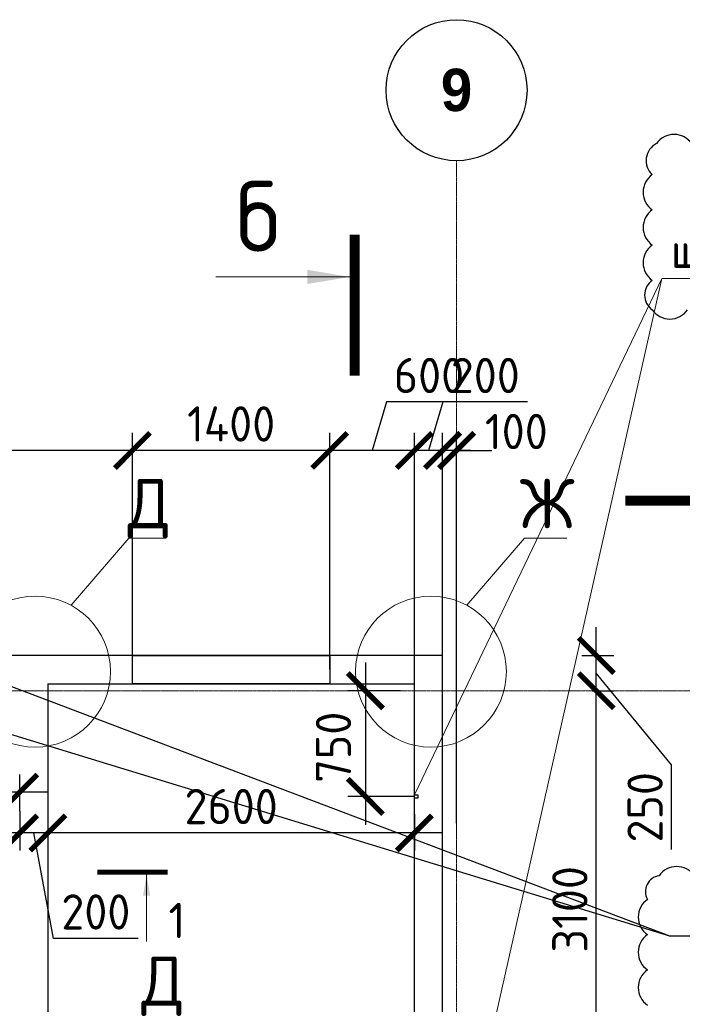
# Model space of a CAD drawing. Header units: millimetres. Extents: x 247266 to 730847, y -636031 to 10052.
# Tile 208 of 256: x 461793 to 466494, y -171428 to -164446. Entities that reach past the tile are written whole.
import ezdxf

# ---------------------------------------------------------------- set-up
doc = ezdxf.new("R2010")
doc.units = ezdxf.units.MM
doc.linetypes.add('______5', pattern=[1100, 800, -100, 100, -100])
doc.linetypes.add('осевая', pattern=[50.8, 31.75, -6.35, 6.35, -6.35])
for name, color, linetype in [('Изменения', 1, 'Continuous'), ('РАЗМЕРЫ', 7, 'Continuous'), ('СПДС_СИМВОЛЫ', 7, 'Continuous')]:
    doc.layers.add(name, color=color, linetype=linetype)
for name, color, linetype, lineweight in [('Надписи', 7, 'Continuous', 18), ('Оси', 7, '______5', 18), ('СТЕНЫ', 7, 'Continuous', 30), ('Узлы', 7, 'Continuous', 0)]:
    doc.layers.add(name, color=color, linetype=linetype, lineweight=lineweight)
doc.styles.add('Century Gothic', font='GOTHIC.TTF')
doc.styles.add('GOST-2.304_Type-B', font='GOST_Common.ttf')
doc.dimstyles.new('СПДС', dxfattribs={"dimscale": 100, "dimtxt": 2.5, "dimasz": 2.5, "dimexe": 1.25, "dimexo": 0, "dimtad": 1, "dimdec": 0, "dimtxsty": 'GOST-2.304_Type-B', "dimblk": 'ARCHTICK', "dimcen": 2.5, "dimdle": 2, "dimadec": 0, "dimazin": 2, "dimtfac": 0.75, "dimtdec": 0, "dimtmove": 1, "dimatfit": 3, "dimfxl": 1, "dimtolj": 1, "dimarcsym": 1})

# ---------------------------------------------------------------- blocks, each defined once
blk = doc.blocks.new('_ArchTick')
at = {"color": 0, "linetype": 'ByBlock', "const_width": 0.15}
blk.add_lwpolyline([(-0.5, -0.5), (0.5, 0.5)], dxfattribs=at)
blk = doc.blocks.new('*D215')
at = {"layer": 'DEFPOINTS', "color": 0, "ltscale": 100}
for p in [(464593.2, -167500.5), (464593.2, -169004.6), (464793.2, -168954.6)]:
    blk.add_point(p, dxfattribs=at)
at = {"layer": 'РАЗМЕРЫ', "color": 0, "lineweight": -2}
for p, q in [((464796.4, -167156.6), (464693.2, -167500.5)), ((465396.9, -167156.6), (464796.4, -167156.6)), ((464593.2, -169004.6), (464593.2, -167375.5)), ((464793.2, -168954.6), (464793.2, -167375.5)), ((464993.2, -167500.5), (464393.2, -167500.5))]:
    blk.add_line(p, q, dxfattribs=at)
at = {"layer": 'РАЗМЕРЫ', "color": 0, "lineweight": -2, "ltscale": 100, "xscale": 250, "yscale": 250, "zscale": 250, "rotation": 180}
blk.add_blockref('_ArchTick', (464593.2, -167500.5), dxfattribs=at)
at = {"layer": 'РАЗМЕРЫ', "color": 0, "lineweight": -2, "ltscale": 100, "xscale": 250, "yscale": 250, "zscale": 250}
blk.add_blockref('_ArchTick', (464793.2, -167500.5), dxfattribs=at)
at = {"layer": 'РАЗМЕРЫ', "color": 0, "lineweight": 0, "ltscale": 100, "insert": (465096.6, -166969), "char_height": 250, "attachment_point": 5, "style": 'GOST-2.304_Type-B'}
blk.add_mtext('\\A1;200', dxfattribs=at)
blk = doc.blocks.new('*D216')
at = {"layer": 'DEFPOINTS', "color": 0, "ltscale": 100}
for p in [(464893.1, -167500.5), (464793.2, -170140.2), (464893.1, -170143.2)]:
    blk.add_point(p, dxfattribs=at)
at = {"layer": 'РАЗМЕРЫ', "color": 0, "lineweight": -2}
for p, q in [((464793.2, -170140.2), (464793.2, -167375.5)), ((464893.1, -170143.2), (464893.1, -167375.5)), ((464793.2, -167500.5), (464543.2, -167500.5)), ((464893.1, -167500.5), (465143.1, -167500.5))]:
    blk.add_line(p, q, dxfattribs=at)
at = {"layer": 'РАЗМЕРЫ', "color": 0, "lineweight": -2, "ltscale": 100, "xscale": 250, "yscale": 250, "zscale": 250}
blk.add_blockref('_ArchTick', (464793.2, -167500.5), dxfattribs=at)
at = {"layer": 'РАЗМЕРЫ', "color": 0, "lineweight": -2, "ltscale": 100, "xscale": 250, "yscale": 250, "zscale": 250, "rotation": 180}
blk.add_blockref('_ArchTick', (464893.1, -167500.5), dxfattribs=at)
at = {"layer": 'РАЗМЕРЫ', "color": 0, "lineweight": 0, "ltscale": 100, "insert": (465316.8, -167366.5), "char_height": 250, "attachment_point": 5, "style": 'GOST-2.304_Type-B'}
blk.add_mtext('\\A1;100', dxfattribs=at)
blk = doc.blocks.new('*D225')
at = {"layer": 'DEFPOINTS', "color": 0, "ltscale": 100}
for p in [(465857.8, -169204.6), (465884.3, -169204.6), (465507.8, -172304.6)]:
    blk.add_point(p, dxfattribs=at)
at = {"layer": 'РАЗМЕРЫ', "color": 0, "lineweight": -2}
for p, q in [((465884.3, -172504.6), (465884.3, -169004.6)), ((465857.8, -169204.6), (466009.3, -169204.6)), ((465507.8, -172304.6), (466009.3, -172304.6))]:
    blk.add_line(p, q, dxfattribs=at)
at = {"layer": 'РАЗМЕРЫ', "color": 0, "lineweight": -2, "ltscale": 100, "xscale": 250, "yscale": 250, "zscale": 250}
for p, rotation in [((465884.3, -169204.6), 90), ((465884.3, -172304.6), 270)]:
    blk.add_blockref('_ArchTick', p, dxfattribs=dict(at, rotation=rotation))
at = {"layer": 'РАЗМЕРЫ', "color": 0, "lineweight": 0, "ltscale": 100, "insert": (465696.7, -170754.6), "char_height": 250, "attachment_point": 5, "rotation": 90, "style": 'GOST-2.304_Type-B'}
blk.add_mtext('\\A1;3100', dxfattribs=at)
blk = doc.blocks.new('*D226')
at = {"layer": 'DEFPOINTS', "color": 0, "ltscale": 100}
for p in [(465782.3, -168954.6), (465884.3, -168954.6), (465857.8, -169204.6)]:
    blk.add_point(p, dxfattribs=at)
at = {"layer": 'РАЗМЕРЫ', "color": 0, "lineweight": -2}
for p, q in [((465884.3, -169404.6), (465884.3, -168754.6)), ((465782.3, -168954.6), (466009.3, -168954.6)), ((466417.8, -169730.7), (465884.3, -169079.6)), ((465857.8, -169204.6), (466009.3, -169204.6)), ((466417.8, -170331.2), (466417.8, -169730.7))]:
    blk.add_line(p, q, dxfattribs=at)
at = {"layer": 'РАЗМЕРЫ', "color": 0, "lineweight": -2, "ltscale": 100, "xscale": 250, "yscale": 250, "zscale": 250}
for p, rotation in [((465884.3, -168954.6), 90), ((465884.3, -169204.6), 270)]:
    blk.add_blockref('_ArchTick', p, dxfattribs=dict(at, rotation=rotation))
at = {"layer": 'РАЗМЕРЫ', "color": 0, "lineweight": 0, "ltscale": 100, "insert": (466230.2, -170031), "char_height": 250, "attachment_point": 5, "rotation": 90, "style": 'GOST-2.304_Type-B'}
blk.add_mtext('\\A1;250', dxfattribs=at)
blk = doc.blocks.new('*D428')
at = {"layer": 'DEFPOINTS', "color": 0, "ltscale": 100}
for p in [(464593.2, -167500.5), (464593.2, -169004.6), (464793.2, -168954.6)]:
    blk.add_point(p, dxfattribs=at)
at = {"layer": 'РАЗМЕРЫ', "color": 0, "lineweight": -2}
for p, q in [((464796.4, -167156.6), (464693.2, -167500.5)), ((465396.9, -167156.6), (464796.4, -167156.6)), ((464593.2, -169004.6), (464593.2, -167375.5)), ((464793.2, -168954.6), (464793.2, -167375.5)), ((464993.2, -167500.5), (464393.2, -167500.5))]:
    blk.add_line(p, q, dxfattribs=at)
at = {"layer": 'РАЗМЕРЫ', "color": 0, "lineweight": -2, "ltscale": 100, "xscale": 250, "yscale": 250, "zscale": 250, "rotation": 180}
blk.add_blockref('_ArchTick', (464593.2, -167500.5), dxfattribs=at)
at = {"layer": 'РАЗМЕРЫ', "color": 0, "lineweight": -2, "ltscale": 100, "xscale": 250, "yscale": 250, "zscale": 250}
blk.add_blockref('_ArchTick', (464793.2, -167500.5), dxfattribs=at)
at = {"layer": 'РАЗМЕРЫ', "color": 0, "lineweight": 0, "ltscale": 100, "insert": (465096.6, -166969), "char_height": 250, "attachment_point": 5, "style": 'GOST-2.304_Type-B'}
blk.add_mtext('\\A1;200', dxfattribs=at)
blk = doc.blocks.new('*D429')
at = {"layer": 'DEFPOINTS', "color": 0, "ltscale": 100}
for p in [(463993.2, -167500.5), (464593.2, -169004.6), (463993.2, -169053.1)]:
    blk.add_point(p, dxfattribs=at)
at = {"layer": 'РАЗМЕРЫ', "color": 0, "lineweight": -2}
for p, q in [((464396.4, -167156.6), (464293.2, -167500.5)), ((464996.9, -167156.6), (464396.4, -167156.6)), ((463993.2, -169053.1), (463993.2, -167375.5)), ((464593.2, -169004.6), (464593.2, -167375.5)), ((464793.2, -167500.5), (463793.2, -167500.5))]:
    blk.add_line(p, q, dxfattribs=at)
at = {"layer": 'РАЗМЕРЫ', "color": 0, "lineweight": -2, "ltscale": 100, "xscale": 250, "yscale": 250, "zscale": 250, "rotation": 180}
blk.add_blockref('_ArchTick', (463993.2, -167500.5), dxfattribs=at)
at = {"layer": 'РАЗМЕРЫ', "color": 0, "lineweight": -2, "ltscale": 100, "xscale": 250, "yscale": 250, "zscale": 250}
blk.add_blockref('_ArchTick', (464593.2, -167500.5), dxfattribs=at)
at = {"layer": 'РАЗМЕРЫ', "color": 0, "lineweight": 0, "ltscale": 100, "insert": (464696.6, -166969), "char_height": 250, "attachment_point": 5, "style": 'GOST-2.304_Type-B'}
blk.add_mtext('\\A1;600', dxfattribs=at)
blk = doc.blocks.new('*D432')
at = {"layer": 'DEFPOINTS', "color": 0, "ltscale": 100}
for p in [(464893.1, -167500.5), (464793.2, -170140.2), (464893.1, -170143.2)]:
    blk.add_point(p, dxfattribs=at)
at = {"layer": 'РАЗМЕРЫ', "color": 0, "lineweight": -2}
for p, q in [((464793.2, -170140.2), (464793.2, -167375.5)), ((464893.1, -170143.2), (464893.1, -167375.5)), ((464793.2, -167500.5), (464543.2, -167500.5)), ((464893.1, -167500.5), (465143.1, -167500.5))]:
    blk.add_line(p, q, dxfattribs=at)
at = {"layer": 'РАЗМЕРЫ', "color": 0, "lineweight": -2, "ltscale": 100, "xscale": 250, "yscale": 250, "zscale": 250}
blk.add_blockref('_ArchTick', (464793.2, -167500.5), dxfattribs=at)
at = {"layer": 'РАЗМЕРЫ', "color": 0, "lineweight": -2, "ltscale": 100, "xscale": 250, "yscale": 250, "zscale": 250, "rotation": 180}
blk.add_blockref('_ArchTick', (464893.1, -167500.5), dxfattribs=at)
at = {"layer": 'РАЗМЕРЫ', "color": 0, "lineweight": 0, "ltscale": 100, "insert": (465316.8, -167366.5), "char_height": 250, "attachment_point": 5, "style": 'GOST-2.304_Type-B'}
blk.add_mtext('\\A1;100', dxfattribs=at)
blk = doc.blocks.new('*D436')
at = {"layer": 'DEFPOINTS', "color": 0, "ltscale": 100}
for p in [(462593.5, -167500.5), (462593.5, -168954.6), (463993.2, -169053.1)]:
    blk.add_point(p, dxfattribs=at)
at = {"layer": 'РАЗМЕРЫ', "color": 0, "lineweight": -2}
for p, q in [((462593.5, -168954.6), (462593.5, -167375.5)), ((463993.2, -169053.1), (463993.2, -167375.5)), ((464193.2, -167500.5), (462393.5, -167500.5))]:
    blk.add_line(p, q, dxfattribs=at)
at = {"layer": 'РАЗМЕРЫ', "color": 0, "lineweight": -2, "ltscale": 100, "xscale": 250, "yscale": 250, "zscale": 250, "rotation": 180}
blk.add_blockref('_ArchTick', (462593.5, -167500.5), dxfattribs=at)
at = {"layer": 'РАЗМЕРЫ', "color": 0, "lineweight": -2, "ltscale": 100, "xscale": 250, "yscale": 250, "zscale": 250}
blk.add_blockref('_ArchTick', (463993.2, -167500.5), dxfattribs=at)
at = {"layer": 'РАЗМЕРЫ', "color": 0, "lineweight": 0, "ltscale": 100, "insert": (463293.4, -167312.9), "char_height": 250, "attachment_point": 5, "style": 'GOST-2.304_Type-B'}
blk.add_mtext('\\A1;1400', dxfattribs=at)
blk = doc.blocks.new('*D527')
at = {"layer": 'DEFPOINTS', "color": 0, "ltscale": 100}
for p in [(461993.2, -169994.1), (464593.2, -170080.7), (461993.2, -170213.1)]:
    blk.add_point(p, dxfattribs=at)
at = {"layer": 'РАЗМЕРЫ', "color": 0, "lineweight": -2}
for p, q in [((461993.2, -169994.1), (461993.2, -170338.1)), ((464593.2, -170080.7), (464593.2, -170338.1)), ((464793.2, -170213.1), (461793.2, -170213.1))]:
    blk.add_line(p, q, dxfattribs=at)
at = {"layer": 'РАЗМЕРЫ', "color": 0, "lineweight": -2, "ltscale": 100, "xscale": 250, "yscale": 250, "zscale": 250, "rotation": 180}
blk.add_blockref('_ArchTick', (461993.2, -170213.1), dxfattribs=at)
at = {"layer": 'РАЗМЕРЫ', "color": 0, "lineweight": -2, "ltscale": 100, "xscale": 250, "yscale": 250, "zscale": 250}
blk.add_blockref('_ArchTick', (464593.2, -170213.1), dxfattribs=at)
at = {"layer": 'РАЗМЕРЫ', "color": 0, "lineweight": 0, "ltscale": 100, "insert": (463293.2, -170025.5), "char_height": 250, "attachment_point": 5, "style": 'GOST-2.304_Type-B'}
blk.add_mtext('\\A1;2600', dxfattribs=at)
blk = doc.blocks.new('*D528')
at = {"layer": 'DEFPOINTS', "color": 0, "ltscale": 100}
for p in [(461993.2, -169994.1), (461793.1, -170058.1), (461793.1, -170213.1)]:
    blk.add_point(p, dxfattribs=at)
at = {"layer": 'РАЗМЕРЫ', "color": 0, "lineweight": -2}
for p, q in [((461993.2, -169994.1), (461993.2, -170338.1)), ((461793.1, -170058.1), (461793.1, -170338.1)), ((462193.2, -170213.1), (461593.1, -170213.1)), ((462033.2, -170960.7), (461893.2, -170213.1)), ((462633.7, -170960.7), (462033.2, -170960.7))]:
    blk.add_line(p, q, dxfattribs=at)
at = {"layer": 'РАЗМЕРЫ', "color": 0, "lineweight": -2, "ltscale": 100, "xscale": 250, "yscale": 250, "zscale": 250, "rotation": 180}
blk.add_blockref('_ArchTick', (461793.1, -170213.1), dxfattribs=at)
at = {"layer": 'РАЗМЕРЫ', "color": 0, "lineweight": -2, "ltscale": 100, "xscale": 250, "yscale": 250, "zscale": 250}
blk.add_blockref('_ArchTick', (461993.2, -170213.1), dxfattribs=at)
at = {"layer": 'РАЗМЕРЫ', "color": 0, "lineweight": 0, "ltscale": 100, "insert": (462333.5, -170773), "char_height": 250, "attachment_point": 5, "style": 'GOST-2.304_Type-B'}
blk.add_mtext('\\A1;200', dxfattribs=at)
blk = doc.blocks.new('*D529')
at = {"layer": 'DEFPOINTS', "color": 0, "ltscale": 100}
for p in [(460023.1, -169923.3), (461793.1, -170058.1), (460023.1, -170088.8)]:
    blk.add_point(p, dxfattribs=at)
at = {"layer": 'РАЗМЕРЫ', "color": 0, "lineweight": -2}
for p, q in [((460023.1, -170088.8), (460023.1, -169798.3)), ((461793.1, -170058.1), (461793.1, -169798.3)), ((461993.1, -169923.3), (459823.1, -169923.3))]:
    blk.add_line(p, q, dxfattribs=at)
at = {"layer": 'РАЗМЕРЫ', "color": 0, "lineweight": -2, "ltscale": 100, "xscale": 250, "yscale": 250, "zscale": 250, "rotation": 180}
blk.add_blockref('_ArchTick', (460023.1, -169923.3), dxfattribs=at)
at = {"layer": 'РАЗМЕРЫ', "color": 0, "lineweight": -2, "ltscale": 100, "xscale": 250, "yscale": 250, "zscale": 250}
blk.add_blockref('_ArchTick', (461793.1, -169923.3), dxfattribs=at)
at = {"layer": 'РАЗМЕРЫ', "color": 0, "lineweight": 0, "ltscale": 100, "insert": (460908.1, -169735.5), "char_height": 250, "attachment_point": 5, "style": 'GOST-2.304_Type-B'}
blk.add_mtext('\\A1;1770', dxfattribs=at)
blk = doc.blocks.new('NSY101')
at = {"color": 0, "linetype": 'ByBlock', "lineweight": -2}
blk.add_circle((0, 0), 50, dxfattribs=at)
blk = doc.blocks.new('СЛОЖНЫЙ_ОБЪЕКТ_16')
at = {"layer": 'Оси', "color": 16, "linetype": 'Continuous', "lineweight": 25, "transparency": 33554687, "xscale": 9.999999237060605, "yscale": 9.999999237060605, "zscale": 9.999999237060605}
blk.add_blockref('NSY101', (31813, -989.5), dxfattribs=at)
at = {"layer": 'Оси', "color": 16, "linetype": 'Continuous', "lineweight": 25, "transparency": 33554687, "insert": (31813, -989.5), "char_height": 300, "width": 385, "attachment_point": 5, "style": 'Century Gothic'}
blk.add_mtext('\\A1;{\\fCentury Gothic|i0|b1;\\H300.000000;\\W1.000000;\\C16;9}\\P', dxfattribs=at)
blk = doc.blocks.new('*D607')
at = {"layer": 'DEFPOINTS', "color": 0, "ltscale": 100}
for p in [(460023.2, -167500.5), (460023.2, -167693.2), (462593.5, -168954.6)]:
    blk.add_point(p, dxfattribs=at)
at = {"layer": 'РАЗМЕРЫ', "color": 0, "lineweight": -2}
for p, q in [((460023.2, -167693.2), (460023.2, -167375.5)), ((462593.5, -168954.6), (462593.5, -167375.5)), ((462793.5, -167500.5), (459823.2, -167500.5))]:
    blk.add_line(p, q, dxfattribs=at)
at = {"layer": 'РАЗМЕРЫ', "color": 0, "lineweight": -2, "ltscale": 100, "xscale": 250, "yscale": 250, "zscale": 250, "rotation": 180}
blk.add_blockref('_ArchTick', (460023.2, -167500.5), dxfattribs=at)
at = {"layer": 'РАЗМЕРЫ', "color": 0, "lineweight": -2, "ltscale": 100, "xscale": 250, "yscale": 250, "zscale": 250}
blk.add_blockref('_ArchTick', (462593.5, -167500.5), dxfattribs=at)
at = {"layer": 'РАЗМЕРЫ', "color": 0, "lineweight": 0, "ltscale": 100, "insert": (461308.4, -167312.6), "char_height": 250, "attachment_point": 5, "style": 'GOST-2.304_Type-B'}
blk.add_mtext('\\A1;2570', dxfattribs=at)
blk = doc.blocks.new('*D1668')
at = {"layer": 'DEFPOINTS', "color": 0, "ltscale": 100}
for p in [(464494, -169204.6), (464246, -169954.1), (464593.4, -169954.1)]:
    blk.add_point(p, dxfattribs=at)
at = {"layer": 'РАЗМЕРЫ', "color": 0, "lineweight": -2}
for p, q in [((464246, -169004.6), (464246, -170154.1)), ((464494, -169204.6), (464121, -169204.6)), ((464593.4, -169954.1), (464121, -169954.1))]:
    blk.add_line(p, q, dxfattribs=at)
at = {"layer": 'РАЗМЕРЫ', "color": 0, "lineweight": -2, "ltscale": 100, "xscale": 250, "yscale": 250, "zscale": 250}
for p, rotation in [((464246, -169204.6), 90), ((464246, -169954.1), 270)]:
    blk.add_blockref('_ArchTick', p, dxfattribs=dict(at, rotation=rotation))
at = {"layer": 'РАЗМЕРЫ', "color": 0, "lineweight": 0, "ltscale": 100, "insert": (464019.5, -169604.9), "char_height": 250, "attachment_point": 5, "rotation": 90, "style": 'GOST-2.304_Type-B'}
blk.add_mtext('\\A1;750', dxfattribs=at)

msp = doc.modelspace()

# ---------------------------------------------------------------- linework, layer by layer
at = {"layer": 'Изменения', "elevation": 560}
msp.add_lwpolyline([(470165.27, -171429.87, 0.5205671), (470165.27, -171179.87, 0.5205671), (470165.27, -170929.87, 0.5205671), (470165.27, -170679.87, 0.520567), (470079.06, -170516.08, 0.5205671), (469829.06, -170516.08, 0.5205671), (469579.06, -170516.08, 0.5205671), (469329.06, -170516.08, 0.5205671), (469079.06, -170516.08, 0.5205671), (468829.06, -170516.08, 0.5205671), (468579.06, -170516.08, 0.5205671), (468329.06, -170516.08, 0.5205671), (468079.06, -170516.08, 0.5205671), (467829.06, -170516.08, 0.5205671), (467579.06, -170516.08, 0.5205671), (467329.06, -170516.08, 0.5205671), (467079.06, -170516.08, 0.5205671), (466829.06, -170516.08, 0.5205671), (466579.06, -170516.08, 0.5205671), (466329.06, -170516.08, 0.520567), (466246.8, -170683.82, 0.520567), (466246.8, -170933.82, 0.520567), (466246.8, -171183.82, 0.5205671), (466246.8, -171433.82, 0.5205671)], format="xyb", dxfattribs=at)
at = {"layer": 'Надписи', "lineweight": 15, "ltscale": 0.3}
for p, q in [((464593.39, -169941.56, -760), (466349.95, -166281.52, -760)), ((464593.39, -169941.56, -760), (466349.95, -166281.52, -760)), ((464593.39, -169941.56, -760), (466349.95, -166281.52, -760)), ((464593.39, -174067.56, -760), (466349.95, -166281.52, -760)), ((466349.95, -166281.52, -760), (466350.05, -166281.52, -760)), ((466352.22, -166281.2, -760), (471131.48, -166281.2, -760)), ((462157.4, -168598.54, -360), (462567.4, -168122.41, -360)), ((462157.4, -168598.54, -360), (462567.4, -168122.41, -360)), ((462157.4, -168598.54, -360), (462567.4, -168122.41, -360)), ((462567.4, -168122.41, -360), (462567.5, -168122.41, -360)), ((462567.62, -168122.06, -360), (462832.87, -168122.06, -360)), ((464965.73, -168598.54, -360), (465375.7, -168122.41, -360)), ((464965.73, -168598.54, -360), (465375.7, -168122.41, -360)), ((464965.73, -168598.54, -360), (465375.7, -168122.41, -360)), ((465375.7, -168122.41, -360), (465375.8, -168122.41, -360)), ((465375.94, -168122.06, -360), (465676.22, -168122.06, -360))]:
    msp.add_line(p, q, dxfattribs=at)
at = {"layer": 'Надписи'}
for centre in [(461902.66, -169068.95, -360), (464710.98, -169068.95, -360)]:
    msp.add_circle(centre, 534.96, dxfattribs=at)
at = {"layer": 'Оси', "linetype": 'осевая', "lineweight": 0, "ltscale": 0.3, "transparency": 33554687}
for p, q in [((464893.2, -165446.24, -1120), (464893.2, -179244.01, -1120)), ((454105.92, -169204.56, -1120), (468250.56, -169204.56, -1120))]:
    msp.add_line(p, q, dxfattribs=at)
at = {"layer": 'РАЗМЕРЫ', "color": 1}
msp.add_lwpolyline([(466561.06, -165324.65, 0.5205671), (466311.06, -165324.65, 0.5205671), (466281.07, -165544.66, 0.5205671), (466281.07, -165794.66, 0.5205671), (466281.07, -166044.66, 0.5205671), (466281.07, -166294.66, 0.5205671), (466281.07, -166503.78, 0.5205671), (466531.07, -166503.78, 0.5205671)], format="xyb", dxfattribs=at)
at = {"layer": 'СПДС_СИМВОЛЫ', "ltscale": 100}
for p, q in [((460393.09, -169102.51, -560), (466402.88, -170943.39)), ((461543.09, -169102.51, -560), (466402.88, -170943.39)), ((466401.34, -170943.39), (470040.18, -170943.39))]:
    msp.add_line(p, q, dxfattribs=at)
at = {"layer": 'СТЕНЫ', "linetype": 'Continuous', "transparency": 33554687}
for p, q in [((464593.09, -168954.56, -560), (464593.09, -174804.56, -560)), ((461993.09, -169154.56, -560), (464593.09, -169154.56, -560)), ((461993.09, -169154.56, -560), (461993.09, -174804.56, -560)), ((464793.09, -176604.56, -560), (464793.09, -169204.56, -560))]:
    msp.add_line(p, q, dxfattribs=at)
for points, elevation in [([(464793.09, -169204.56), (464793.23, -168954.56), (457443.23, -168954.56), (457443.23, -169204.56)], -560), ([(464593.39, -169966.56), (464593.39, -169941.56), (464618.39, -169941.56), (464618.39, -169966.56), (464593.39, -169966.56)], -760)]:
    msp.add_lwpolyline(points, dxfattribs=dict(at, elevation=elevation))
at = {"layer": 'СТЕНЫ', "linetype": 'Continuous', "transparency": 33554687, "elevation": -920}
msp.add_lwpolyline([(462593.49, -168954.56), (463993.23, -168954.56), (463993.23, -169154.56), (462593.49, -169154.56)], close=True, dxfattribs=at)
msp.add_lwpolyline([(462593.49, -168954.56), (463993.23, -168954.56), (463993.23, -169154.56), (462593.49, -169154.56)], close=True, dxfattribs=at)
at = {"layer": 'Узлы', "linetype": 'Continuous', "lineweight": 0}
for p, q in [((464134.36, -166270.22, -360), (463184.36, -166270.22, -360)), ((462693.81, -170508.28), (462693.81, -170983.28))]:
    msp.add_line(p, q, dxfattribs=at)
at = {"layer": 'Узлы', "linetype": 'Continuous', "lineweight": 0, "const_width": 70, "elevation": -360}
for points in [[(464169.36, -165970.22), (464169.36, -166970.22)], [(467090.31, -167857.26), (466090.31, -167857.26)]]:
    msp.add_lwpolyline(points, dxfattribs=at)
at = {"layer": 'Узлы', "linetype": 'Continuous', "lineweight": 0, "const_width": 35}
msp.add_lwpolyline([(462843.81, -170490.78), (462343.81, -170490.78)], dxfattribs=at)
at = {"layer": 'Узлы', "linetype": 'Continuous', "lineweight": 0}
for points in [[(464134.36, -166270.22, -360), (463833.91, -166320.49, -360), (463833.91, -166219.94, -360)], [(462693.81, -170508.28), (462668.67, -170658.51), (462718.95, -170658.51)]]:
    msp.add_solid(points, dxfattribs=at)

# ---------------------------------------------------------------- block references
at = {"layer": 'Оси', "linetype": 'Continuous', "lineweight": 25, "transparency": 33554687}
msp.add_blockref('СЛОЖНЫЙ_ОБЪЕКТ_16', (433079.68, -163956.74, -1120), dxfattribs=at)

# ---------------------------------------------------------------- texts
at = {"layer": 'Надписи', "ltscale": 0.3, "attachment_point": 2, "style": 'GOST-2.304_Type-B'}
for s, insert, char_height in [('штроба 25х50мм на всю высоту', (468749.68, -165956.2, -760), 250), ('Ж', (465535.94, -167702.06, -360), 350), ('Д', (462806.92, -171088.48, -720), 350)]:
    msp.add_mtext(s, dxfattribs=dict(at, insert=insert, char_height=char_height))
at = {"layer": 'Надписи', "ltscale": 0.3, "insert": (462710.12, -167702.06, -360), "char_height": 350, "width": 241.9944, "attachment_point": 2, "style": 'GOST-2.304_Type-B'}
msp.add_mtext('Д', dxfattribs=at)
at = {"layer": 'Узлы', "linetype": 'Continuous', "lineweight": 0, "attachment_point": 5, "style": 'GOST-2.304_Type-B'}
for s, width, gutter_width, insert, char_height in [('б', 723.8798, 25, (463484.36, -165840.22, -360), 500), ('1', 361.9399, 12.5, (462908.81, -170833.28), 250)]:
    msp.add_mtext_dynamic_manual_height_columns(s, width=width, gutter_width=gutter_width, heights=[0], dxfattribs=dict(at, insert=insert, char_height=char_height))

# ---------------------------------------------------------------- dimensions: what is measured, and where the dimension line sits
at = {"layer": 'РАЗМЕРЫ', "lineweight": 0}
for base, p1, p2, picture, middle in [((463993.23, -167500.52, -360), (464593.24, -169004.56, -360), (463993.23, -169053.06, -920), '*D429', (464458.9, -166969.02, -360)), ((464593.24, -167500.52, -360), (464793.23, -168954.56, -560), (464593.24, -169004.56, -360), '*D215', (464858.9, -166969.02, -360)), ((464593.24, -167500.52, -360), (464793.23, -168954.56, -560), (464593.24, -169004.56, -360), '*D428', (464858.9, -166969.02, -360)), ((460023.24, -167500.52), (462593.49, -168954.56, -560), (460023.24, -167693.16, -360), '*D607', (461308.37, -167312.65)), ((462593.49, -167500.52, -360), (463993.23, -169053.06, -920), (462593.49, -168954.56, -560), '*D436', (463293.36, -167312.9, -360))]:
    dim = msp.add_linear_dim(base=base, p1=p1, p2=p2, dimstyle='СПДС', dxfattribs=at)
    dim.commit()
    dim.dimension.update_dxf_attribs({"geometry": picture, "text_midpoint": middle})
for base, p1, p2, picture, middle in [((464893.09, -167500.52, -360), (464793.24, -170140.24, -720), (464893.09, -170143.24, -360), '*D216', (465316.79, -167554.1, -360)), ((464893.09, -167500.52, -360), (464793.24, -170140.24, -720), (464893.09, -170143.24, -360), '*D432', (465316.79, -167554.1, -360)), ((461793.09, -170213.14, -920), (461993.24, -169994.14, -720), (461793.09, -170058.13, -560), '*D528', (462095.74, -170960.65, -920))]:
    dim = msp.add_linear_dim(base=base, p1=p1, p2=p2, dimstyle='СПДС', override={"dimtofl": 0}, dxfattribs=at)
    dim.commit()
    dim.dimension.update_dxf_attribs({"geometry": picture, "text_midpoint": middle, "dimtype": 160})
for base, p1, p2, picture, middle in [((465884.31, -168954.56, -560), (465857.81, -169204.56, -560), (465782.31, -168954.56, -920), '*D226', (466417.81, -169793.24, -560)), ((464245.99121181, -169954.05668012, -199.99999701), (464494.04600546, -169204.55668012, -1119.99998802), (464593.39177332, -169954.05668012, -759.99999101), '*D1668', (464207.37335339, -169604.91732225, -199.99999701))]:
    dim = msp.add_linear_dim(base=base, p1=p1, p2=p2, angle=90, dimstyle='СПДС', dxfattribs=at)
    dim.commit()
    dim.dimension.update_dxf_attribs({"geometry": picture, "text_midpoint": middle, "dimtype": 160})
dim = msp.add_linear_dim(base=(465884.31, -169204.56, -360), p1=(465507.81, -172304.56, -920), p2=(465857.81, -169204.56, -560), angle=90, dimstyle='СПДС', dxfattribs=at)
dim.commit()
dim.dimension.update_dxf_attribs({"geometry": '*D225', "text_midpoint": (465696.69, -170754.56, -360)})
for base, p1, p2, picture, middle in [((460023.09, -169923.34, -920), (461793.09, -170058.13, -560), (460023.09, -170088.76, -560), '*D529', (460908.09, -169735.47, -920)), ((461993.24, -170213.14, -920), (464593.24, -170080.74, -720), (461993.24, -169994.14, -720), '*D527', (463293.24, -170025.51, -920))]:
    dim = msp.add_linear_dim(base=base, p1=p1, p2=p2, dimstyle='СПДС', override={"dimtofl": 0}, dxfattribs=at)
    dim.commit()
    dim.dimension.update_dxf_attribs({"geometry": picture, "text_midpoint": middle})

doc.saveas('drawing.dxf')
